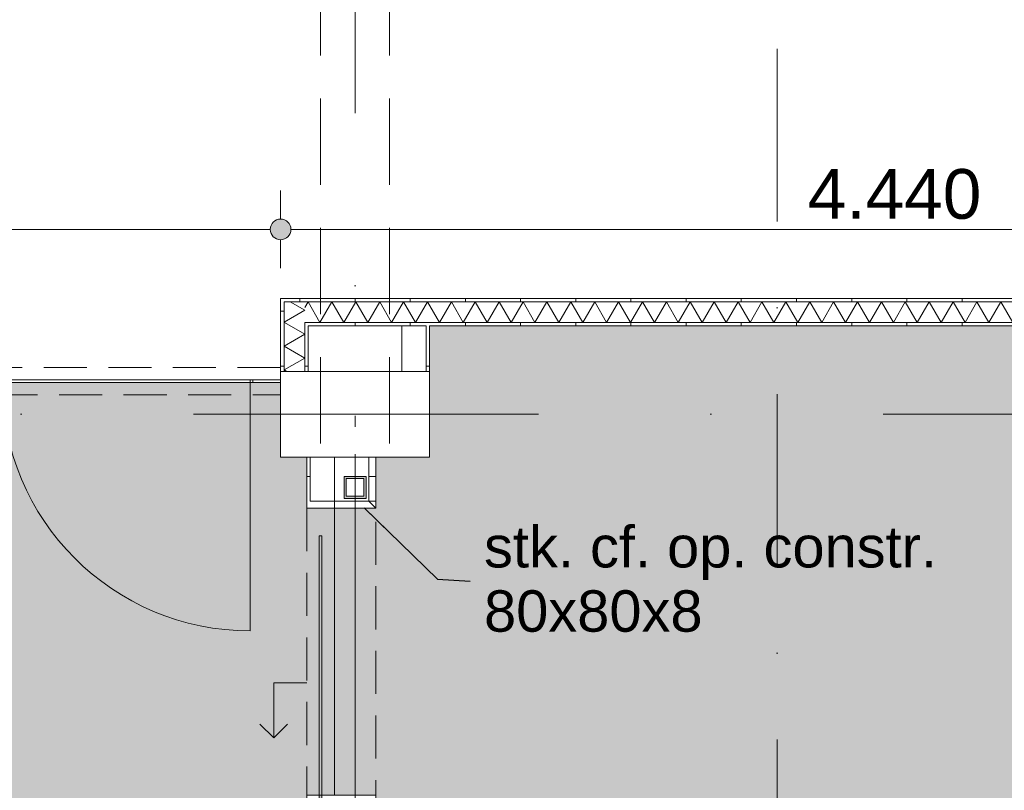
# Model space of a CAD drawing. Header units: millimetres. Extents: x -54205 to 167969, y -3415 to 61516.
# Tile 206 of 239: x 49184 to 52753, y 16663 to 19456. Entities that reach past the tile are written whole.
import ezdxf
from ezdxf.enums import TextEntityAlignment as Align

# ---------------------------------------------------------------- set-up
doc = ezdxf.new("R2010")
doc.units = ezdxf.units.MM
doc.header["$MEASUREMENT"] = 0
for name, pattern in [('B0701', [234.119993, 155.999994, -78.119999]), ('streep-punt', [2500, 1250, -625, 0, -625]), ('streep-punt fijn', [1251.000023, 626.000023, -312.5, 0, -312.5]), ('streep-streepje', [1300, 1000, -100, 100, -100]), ('streeplijn', [468.700004, 312.5, -156.200004]), ('streeplijn fijn', [234.119993, 155.999994, -78.119999])]:
    doc.linetypes.add(name, pattern=pattern)
for name, color, linetype in [('22 C Binnenwanden', 7, 'Continuous'), ('28 Draagconstructies', 7, 'Continuous'), ('Maatvoering 1_ 100', 7, 'Continuous'), ('Maatvoering 1_ 100 2D arcering', 7, 'Continuous'), ('Markers - doorsneden', 7, 'Continuous'), ('New_22 C Binnenwanden Deuren', 7, 'Continuous'), ('New_22 NC Binnenwanden', 7, 'Continuous'), ('New_22 NC Binnenwanden Deuren', 7, 'Continuous'), ('New_22 NC Binnenwanden Doorsnede-arcering', 7, 'Continuous'), ('New_22 NC Binnenwanden Laagscheidingslijnen', 7, 'Continuous'), ('New_28 Draagconstructies', 7, 'Continuous'), ('New_28 Draagconstructies - kolom', 7, 'Continuous'), ('New_28 Draagconstructies - kolom Doorsnede-arcering', 7, 'Continuous'), ('New_Maatvoering 1_ 100', 7, 'Continuous'), ('New_Maatvoering 1_ 100 2D arcering', 7, 'Continuous'), ('New_Ruimtefuncties', 7, 'Continuous'), ('New_Ruimtefuncties Zone achtergrond', 7, 'Continuous'), ('New_Ruimtefuncties Zone omranding', 7, 'Continuous'), ('New_Ruimtefuncties Zone tekst', 7, 'Continuous'), ('Stramien', 7, 'Continuous')]:
    doc.layers.add(name, color=color, linetype=linetype)
doc.styles.add('GENERATED_STYLE_1', font='arial.ttf')
doc.styles.add('GENERATED_STYLE_2', font='arial.ttf')
doc.dimstyles.new('GENERATED_STYLE__10', dxfattribs={"dimtxt": 179.999995, "dimasz": 142.5, "dimexe": 0.18, "dimexo": 0.0625, "dimgap": 0, "dimtad": 1, "dimtih": 1, "dimtoh": 1, "dimdec": 0, "dimzin": 0, "dimdsep": 46, "dimtxsty": 'GENERATED_STYLE_1', "dimblk": 'ARROWHEAD_11', "dimblk1": 'ARROWHEAD_11', "dimblk2": 'ARROWHEAD_11', "dimcen": 0.09, "dimse1": 1, "dimse2": 1, "dimclrd": 1, "dimclre": 1, "dimclrt": 2, "dimadec": 1, "dimazin": 0, "dimtfac": 1, "dimtdec": 4, "dimtmove": 2, "dimatfit": 3, "dimfxl": 1, "dimtolj": 1, "dimtzin": 0, "dimarcsym": 0})
doc.dimstyles.new('GENERATED_STYLE__12', dxfattribs={"dimtxt": 0.18, "dimasz": 136.8, "dimexe": 0.18, "dimexo": 0.0625, "dimgap": 0, "dimtad": 0, "dimtih": 1, "dimtoh": 1, "dimdec": 4, "dimzin": 0, "dimdsep": 46, "dimcen": 0.09, "dimadec": 0, "dimazin": 0, "dimtfac": 1, "dimtdec": 4, "dimtmove": 0, "dimatfit": 3, "dimldrblk": 'ARROWHEAD_5', "dimfxl": 1, "dimtolj": 1, "dimtzin": 0, "dimarcsym": 0})
doc.dimstyles.new('GENERATED_STYLE__3', dxfattribs={"dimtxt": 179.999995, "dimasz": 142.5, "dimexe": 0.18, "dimexo": 0.0625, "dimgap": 0, "dimtad": 1, "dimtih": 1, "dimtoh": 1, "dimdec": 0, "dimzin": 0, "dimdsep": 46, "dimtxsty": 'GENERATED_STYLE_1', "dimblk": 'ARROWHEAD_11', "dimblk1": 'ARROWHEAD_11', "dimblk2": 'ARROWHEAD_11', "dimcen": 0.09, "dimse1": 1, "dimse2": 1, "dimclrd": 1, "dimclre": 1, "dimclrt": 2, "dimadec": 1, "dimazin": 0, "dimtfac": 1, "dimtdec": 4, "dimtmove": 0, "dimatfit": 3, "dimfxl": 1, "dimtolj": 1, "dimtzin": 0, "dimarcsym": 0})
doc.dimstyles.new('GENERATED_STYLE__4', dxfattribs={"dimtxt": 250, "dimasz": 142.5, "dimexe": 0.18, "dimexo": 0.0625, "dimgap": 0, "dimtad": 1, "dimdec": 0, "dimzin": 0, "dimdsep": 46, "dimtxsty": 'GENERATED_STYLE_2', "dimblk": 'ARROWHEAD_11', "dimblk1": 'ARROWHEAD_11', "dimblk2": 'ARROWHEAD_11', "dimcen": 0.09, "dimse1": 1, "dimse2": 1, "dimclrd": 1, "dimclre": 1, "dimclrt": 2, "dimadec": 1, "dimazin": 0, "dimtfac": 1, "dimtdec": 4, "dimtmove": 0, "dimatfit": 3, "dimfxl": 1, "dimtolj": 1, "dimtzin": 0, "dimarcsym": 0})
pattern_1 = [(1e-14, (0, 0), (0, 200), [])]
pattern_2 = [(270, (0, 0), (200, 0), [])]
pattern_3 = [(180, (0, 0), (0, 200), [])]
pattern_4 = [(90, (0, 0), (-200, 0), [])]

# ---------------------------------------------------------------- blocks, each defined once
blk = doc.blocks.new('leerplein 4.2_1.29_15_1', base_point=(54000, 14380.9))
at = {"layer": 'New_Ruimtefuncties Zone achtergrond', "linetype": 'Continuous', "lineweight": 0, "true_color": 0xffffff}
blk.add_hatch(color=7, dxfattribs=at).paths.add_polyline_path([(50475, 11930.9), (50405, 11930.9), (50405, 11200.9), (50475, 11200.9), (50475, 10990.9), (53925, 10990.9), (53925, 11200.9), (54075, 11200.9), (54075, 10990.9), (57600, 10990.9), (57600, 17915.9), (54570, 17915.9), (54570, 17870.9), (54470, 17870.9), (54470, 18345.9), (53730, 18345.9), (50670, 18345.9), (50670, 17870.9), (50475, 17870.9), (50475, 17685.9), (50325, 17685.9), (50325, 16645.9), (50475, 16645.9)])
at = {"layer": 'New_Ruimtefuncties Zone tekst', "color": 2, "lineweight": 0}
for tag, height, style, p in [('DUMMY_941', 180, 'GENERATED_STYLE_2', (54988, 14669.7)), ('perimeterCode', 150, 'GENERATED_STYLE_1', (53310.1, 14293.6)), ('ROOM_AREA', 150, 'GENERATED_STYLE_1', (53870.4, 14293.6)), ('DUMMY_942', 150, 'GENERATED_STYLE_1', (54385.1, 14293.6)), ('DUMMY_943', 100, 'GENERATED_STYLE_1', (54613.7, 14305))]:
    blk.add_attdef(tag, text='', height=height, dxfattribs=dict(at, style=style)).set_placement(p, align=Align.TOP_LEFT)
at = {"layer": 'New_Ruimtefuncties Zone tekst', "color": 2, "lineweight": 0, "style": 'GENERATED_STYLE_2'}
blk.add_attdef('ROOM_NUMBER', text='', height=180, dxfattribs=at).set_placement((54000, 14628.5), align=Align.TOP_CENTER)
blk = doc.blocks.new('leerplein 4.2_1.28_21_1', base_point=(46800, 14105.5))
at = {"layer": 'New_Ruimtefuncties Zone achtergrond', "linetype": 'Continuous', "lineweight": 0, "true_color": 0xffffff}
blk.add_hatch(color=7, dxfattribs=at).paths.add_polyline_path([(43205, 11930.9), (43205, 11200.9), (43275, 11200.9), (43275, 10990.9), (46725, 10990.9), (46725, 11200.9), (46875, 11200.9), (46875, 10990.9), (50325, 10990.9), (50325, 11200.9), (50395, 11200.9), (50395, 11930.9), (50225, 11930.9), (50225, 16645.9), (50325, 16645.9), (50325, 17685.9), (50225, 17685.9), (50225, 17870.9), (50130, 17870.9), (50130, 18140.9), (47220, 18140.9), (47220, 17870.9), (47120, 17870.9), (47120, 18345.9), (46530, 18345.9), (43470, 18345.9), (43470, 17870.9), (43275, 17870.9), (43275, 17685.9), (43125, 17685.9), (43125, 16645.9), (43275, 16645.9), (43275, 11930.9)])
at = {"layer": 'New_Ruimtefuncties Zone tekst', "color": 2, "lineweight": 0}
for tag, height, style, p in [('DUMMY_941', 180, 'GENERATED_STYLE_2', (47788, 14394.2)), ('perimeterCode', 150, 'GENERATED_STYLE_1', (46110.1, 14018.2)), ('DUMMY_943', 100, 'GENERATED_STYLE_1', (47413.7, 14029.6)), ('ROOM_AREA', 150, 'GENERATED_STYLE_1', (46670.4, 14018.2)), ('DUMMY_942', 150, 'GENERATED_STYLE_1', (47185.1, 14018.2))]:
    blk.add_attdef(tag, text='', height=height, dxfattribs=dict(at, style=style)).set_placement(p, align=Align.TOP_LEFT)
at = {"layer": 'New_Ruimtefuncties Zone tekst', "color": 2, "lineweight": 0, "style": 'GENERATED_STYLE_2'}
blk.add_attdef('ROOM_NUMBER', text='', height=180, dxfattribs=at).set_placement((46800, 14353.1), align=Align.TOP_CENTER)
blk = doc.blocks.new('*X409')
at = {"layer": 'New_22 NC Binnenwanden Doorsnede-arcering', "color": 7, "linetype": 'Continuous', "lineweight": 0}
for p in [(50164.9, 18433.4), (50189.2, 18386.7)]:
    blk.add_line(p, (50217.5, 18403), dxfattribs=at)
blk = doc.blocks.new('*X410')
at = {"layer": 'New_22 NC Binnenwanden Doorsnede-arcering', "color": 7, "linetype": 'Continuous', "lineweight": 0}
for q in [(50189.2, 18386.7), (50144.8, 18358.4)]:
    blk.add_line((50142.5, 18359.7), q, dxfattribs=at)
blk = doc.blocks.new('*X411')
at = {"layer": 'New_22 NC Binnenwanden Doorsnede-arcering', "color": 7, "linetype": 'Continuous', "lineweight": 0}
for p, q in [((50144.8, 18358.4), (50217.5, 18316.4)), ((50142.5, 18273.1), (50217.5, 18316.4)), ((50142.5, 18273.1), (50217.5, 18229.8)), ((50142.5, 18186.5), (50217.5, 18229.8)), ((50142.5, 18186.5), (50152.2, 18180.9))]:
    blk.add_line(p, q, dxfattribs=at)
blk = doc.blocks.new('Wall_125_1', base_point=(50230, 18180.9))
at = {"layer": 'New_22 NC Binnenwanden Doorsnede-arcering', "linetype": 'Continuous', "lineweight": 0, "true_color": 0x000000}
h = blk.add_hatch(dxfattribs=at)
h.set_pattern_fill('930_Lijnen_vert_200_0001', color=18, style=0, pattern_type=2)
h.set_pattern_definition(pattern_1)
h.paths.add_polyline_path([(50142.5, 18445.9), (50130, 18445.9), (50142.5, 18433.4)])
h = blk.add_hatch(dxfattribs=at)
h.set_pattern_fill('930_Lijnen_vert_200_0001', color=18, style=0, pattern_type=2)
h.set_pattern_definition(pattern_1)
h.paths.add_polyline_path([(50130, 18433.4), (50142.5, 18433.4), (50130, 18445.9)])
h = blk.add_hatch(dxfattribs=at)
h.set_pattern_fill('930_Lijnen_vert_200_0001', color=18, style=0, pattern_type=2)
h.set_pattern_definition(pattern_1)
h.paths.add_polyline_path([(50130, 18180.9), (50142.5, 18180.9), (50142.5, 18433.4), (50130, 18433.4)])
h = blk.add_hatch(dxfattribs=at)
h.set_pattern_fill('930_Lijnen_vert_200_0001', color=18, style=0, pattern_type=2)
h.set_pattern_definition(pattern_1)
h.paths.add_polyline_path([(50230, 18358.4), (50217.5, 18358.4), (50230, 18345.9)])
h = blk.add_hatch(dxfattribs=at)
h.set_pattern_fill('930_Lijnen_vert_200_0001', color=18, style=0, pattern_type=2)
h.set_pattern_definition(pattern_1)
h.paths.add_polyline_path([(50230, 18345.9), (50217.5, 18358.4), (50217.5, 18345.9)])
h = blk.add_hatch(dxfattribs=at)
h.set_pattern_fill('930_Lijnen_vert_200_0001', color=18, style=0, pattern_type=2)
h.set_pattern_definition(pattern_1)
h.paths.add_polyline_path([(50217.5, 18345.9), (50217.5, 18180.9), (50230, 18180.9), (50230, 18345.9)])
at = {"layer": 'New_22 NC Binnenwanden', "color": 1, "linetype": 'Continuous', "lineweight": 0, "flags": 128}
for points in [[(50130, 18445.9), (50142.5, 18445.9)], [(50130, 18445.9), (50130, 18180.9)], [(50230, 18180.9), (50230, 18345.9)]]:
    blk.add_lwpolyline(points, dxfattribs=at)
at = {"layer": 'New_22 NC Binnenwanden Laagscheidingslijnen', "color": 1, "linetype": 'Continuous', "lineweight": 0}
for p, q in [((50217.5, 18433.4), (50142.5, 18433.4)), ((50142.5, 18433.4), (50142.5, 18358.4)), ((50142.5, 18358.4), (50142.5, 18180.9)), ((50230, 18358.4), (50217.5, 18358.4)), ((50217.5, 18180.9), (50217.5, 18358.4))]:
    blk.add_line(p, q, dxfattribs=at)
at = {"layer": 'New_22 NC Binnenwanden', "color": 1, "lineweight": 0}
for name in ['*X409', '*X410', '*X411']:
    blk.add_blockref(name, (0, 0), dxfattribs=at)
blk = doc.blocks.new('*X415')
at = {"layer": 'New_22 NC Binnenwanden Doorsnede-arcering', "color": 7, "linetype": 'Continuous', "lineweight": 0}
for p, q in [((50229.5, 18433.4), (50217.5, 18412.7)), ((50229.5, 18433.4), (50272.8, 18358.4)), ((50316.1, 18433.4), (50272.8, 18358.4)), ((50316.1, 18433.4), (50359.4, 18358.4)), ((50402.7, 18433.4), (50359.4, 18358.4)), ((50402.7, 18433.4), (50446, 18358.4)), ((50489.3, 18433.4), (50446, 18358.4)), ((50489.3, 18433.4), (50532.6, 18358.4)), ((50575.9, 18433.4), (50532.6, 18358.4)), ((50575.9, 18433.4), (50619.2, 18358.4)), ((50662.5, 18433.4), (50619.2, 18358.4)), ((50662.5, 18433.4), (50705.8, 18358.4)), ((50749.1, 18433.4), (50705.8, 18358.4)), ((50749.1, 18433.4), (50792.4, 18358.4)), ((50835.7, 18433.4), (50792.4, 18358.4)), ((50835.7, 18433.4), (50879, 18358.4)), ((50922.3, 18433.4), (50879, 18358.4)), ((50922.3, 18433.4), (50965.6, 18358.4)), ((51008.9, 18433.4), (50965.6, 18358.4)), ((51008.9, 18433.4), (51052.2, 18358.4)), ((51095.5, 18433.4), (51052.2, 18358.4)), ((51095.5, 18433.4), (51138.8, 18358.4)), ((51182.1, 18433.4), (51138.8, 18358.4)), ((51182.1, 18433.4), (51225.4, 18358.4)), ((51268.7, 18433.4), (51225.4, 18358.4)), ((51268.7, 18433.4), (51312, 18358.4)), ((51355.3, 18433.4), (51312, 18358.4)), ((51355.3, 18433.4), (51398.6, 18358.4)), ((51441.9, 18433.4), (51398.6, 18358.4)), ((51441.9, 18433.4), (51485.2, 18358.4)), ((51528.5, 18433.4), (51485.2, 18358.4)), ((51528.5, 18433.4), (51571.8, 18358.4)), ((51615.1, 18433.4), (51571.8, 18358.4)), ((51615.1, 18433.4), (51658.4, 18358.4)), ((51701.7, 18433.4), (51658.4, 18358.4)), ((51701.7, 18433.4), (51745, 18358.4)), ((51788.3, 18433.4), (51745, 18358.4)), ((51788.3, 18433.4), (51831.6, 18358.4)), ((51874.9, 18433.4), (51831.6, 18358.4)), ((51874.9, 18433.4), (51918.2, 18358.4)), ((51961.5, 18433.4), (51918.2, 18358.4)), ((51961.5, 18433.4), (52004.8, 18358.4)), ((52048.1, 18433.4), (52004.8, 18358.4)), ((52048.1, 18433.4), (52091.4, 18358.4)), ((52134.7, 18433.4), (52091.4, 18358.4)), ((52134.7, 18433.4), (52178, 18358.4)), ((52221.3, 18433.4), (52178, 18358.4)), ((52221.3, 18433.4), (52264.6, 18358.4)), ((52307.9, 18433.4), (52264.6, 18358.4)), ((52307.9, 18433.4), (52351.2, 18358.4)), ((52394.5, 18433.4), (52351.2, 18358.4)), ((52394.5, 18433.4), (52437.8, 18358.4)), ((52481.1, 18433.4), (52437.8, 18358.4)), ((52481.1, 18433.4), (52524.4, 18358.4)), ((52567.7, 18433.4), (52524.4, 18358.4)), ((52567.7, 18433.4), (52611, 18358.4)), ((52654.3, 18433.4), (52611, 18358.4)), ((52654.3, 18433.4), (52697.6, 18358.4)), ((52740.9, 18433.4), (52697.6, 18358.4)), ((52740.9, 18433.4), (52784.2, 18358.4))]:
    blk.add_line(p, q, dxfattribs=at)
blk = doc.blocks.new('Wall_126_1', base_point=(50230, 18345.9))
at = {"layer": 'New_22 NC Binnenwanden Doorsnede-arcering', "linetype": 'Continuous', "lineweight": 0, "true_color": 0x000000}
h = blk.add_hatch(dxfattribs=at)
h.set_pattern_fill('930_Lijnen_vert_200_0001', color=18, style=0, pattern_type=2)
h.set_pattern_definition(pattern_2)
h.paths.add_polyline_path([(50142.5, 18433.4), (54557.5, 18433.4), (54557.5, 18445.9), (50142.5, 18445.9)])
h = blk.add_hatch(dxfattribs=at)
h.set_pattern_fill('930_Lijnen_vert_200_0001', color=18, style=0, pattern_type=2)
h.set_pattern_definition(pattern_2)
h.paths.add_polyline_path([(50230, 18345.9), (54470, 18345.9), (54470, 18358.4), (50230, 18358.4)])
at = {"layer": 'New_22 NC Binnenwanden', "color": 1, "linetype": 'Continuous', "lineweight": 0, "flags": 128}
for points in [[(54570, 18445.9), (50142.5, 18445.9)], [(50230, 18345.9), (50657.5, 18345.9)], [(50670, 18345.9), (53220, 18345.9)]]:
    blk.add_lwpolyline(points, dxfattribs=at)
at = {"layer": 'New_22 NC Binnenwanden Laagscheidingslijnen', "color": 1, "linetype": 'Continuous', "lineweight": 0}
for p, q in [((50217.5, 18433.4), (50142.5, 18433.4)), ((54482.5, 18433.4), (50217.5, 18433.4)), ((50230, 18358.4), (50217.5, 18358.4)), ((50230, 18358.4), (54482.5, 18358.4))]:
    blk.add_line(p, q, dxfattribs=at)
at = {"layer": 'New_22 NC Binnenwanden', "color": 1, "lineweight": 0}
blk.add_blockref('*X415', (0, 0), dxfattribs=at)
blk = doc.blocks.new('D rechthoekige opening 27_2')
at = {"layer": 'New_22 C Binnenwanden Deuren', "color": 9, "linetype": 'streeplijn fijn', "lineweight": 0}
for p, q in [((-612.5, 150), (612.5, 150)), ((-612.5, 0), (612.5, 0))]:
    blk.add_line(p, q, dxfattribs=at)
at = {"layer": 'New_22 C Binnenwanden Deuren', "color": 1, "linetype": 'Continuous', "lineweight": 0}
for p, q in [((-612.5, 0), (-612.5, 150)), ((612.5, 0), (612.5, 150))]:
    blk.add_line(p, q, dxfattribs=at)
blk = doc.blocks.new('Wall_203_1', base_point=(50400, 10990.9))
at = {"layer": '22 C Binnenwanden', "color": 1, "linetype": 'Continuous', "lineweight": 0}
blk.add_line((50475, 17870.9), (50325, 17870.9), dxfattribs=at)
at = {"layer": 'New_22 C Binnenwanden Deuren', "color": 1, "linetype": 'Continuous', "lineweight": 0, "xscale": -1, "zscale": 1000, "rotation": 90}
blk.add_blockref('D rechthoekige opening 27_2', (50475, 17258.4), dxfattribs=at)
blk = doc.blocks.new('D1 27_6')
at = {"layer": 'New_22 NC Binnenwanden Deuren', "color": 1, "linetype": 'Continuous', "lineweight": 0}
for p, q in [((450, 0), (450, 900)), ((-460, 0), (-460, -10)), ((-450, 0), (450, 0)), ((-450, -10), (-450, 0)), ((450, 0), (450, -10)), ((460, 0), (460, -10)), ((450, -10), (-450, -10))]:
    blk.add_line(p, q, dxfattribs=at)
blk.add_arc((450, 0), 900, 90, 180, dxfattribs=at)
blk = doc.blocks.new('Wall_232_1', base_point=(47220, 18145.9))
at = {"layer": 'New_22 NC Binnenwanden', "color": 1, "linetype": 'Continuous', "lineweight": 0}
for p, q in [((49110, 18140.9), (49110, 18150.9)), ((50030, 18140.9), (50030, 18150.9))]:
    blk.add_line(p, q, dxfattribs=at)
at = {"layer": 'New_22 NC Binnenwanden', "color": 1, "linetype": 'Continuous', "lineweight": 0, "flags": 128}
for points in [[(49110, 18150.9), (47220, 18150.9)], [(47220, 18150.9), (47220, 18140.9)], [(47220, 18140.9), (49110, 18140.9)], [(50130, 18150.9), (50030, 18150.9)], [(50030, 18140.9), (50130, 18140.9)]]:
    blk.add_lwpolyline(points, dxfattribs=at)
at = {"layer": 'New_22 NC Binnenwanden Deuren', "color": 1, "linetype": 'Continuous', "lineweight": 0, "xscale": -1, "zscale": 1000, "rotation": 180}
blk.add_blockref('D1 27_6', (49570, 18140.9), dxfattribs=at)
blk = doc.blocks.new('Wall_258_1', base_point=(47220, 18145.9))
at = {"layer": 'New_22 NC Binnenwanden', "color": 9, "linetype": 'streeplijn fijn', "lineweight": 0, "flags": 128}
for points in [[(50130, 18195.9), (47220, 18195.9)], [(47220, 18195.9), (47220, 18183.4)], [(47220, 18183.4), (47220, 18108.4)], [(50130, 18195.9), (50130, 18183.4)], [(50130, 18183.4), (50130, 18108.4)], [(47220, 18108.4), (47220, 18095.9)], [(47220, 18095.9), (50130, 18095.9)], [(50130, 18108.4), (50130, 18095.9)]]:
    blk.add_lwpolyline(points, dxfattribs=at)
blk = doc.blocks.new('Wall_275_1', base_point=(50670, 18180.9))
at = {"layer": 'New_22 NC Binnenwanden Doorsnede-arcering', "linetype": 'Continuous', "lineweight": 0, "true_color": 0x000000}
h = blk.add_hatch(dxfattribs=at)
h.set_pattern_fill('930_Lijnen_vert_200_0001', color=18, style=0, pattern_type=2)
h.set_pattern_definition(pattern_3)
h.paths.add_polyline_path([(50670, 18180.9), (50670, 18345.9), (50657.5, 18345.9), (50657.5, 18180.9)])
at = {"layer": 'New_22 NC Binnenwanden', "color": 1, "linetype": 'Continuous', "lineweight": 0, "flags": 128}
for points in [[(50570, 18345.9), (50570, 18180.9)], [(50670, 18180.9), (50670, 18345.9)]]:
    blk.add_lwpolyline(points, dxfattribs=at)
at = {"layer": 'New_22 NC Binnenwanden Laagscheidingslijnen', "color": 1, "linetype": 'Continuous', "lineweight": 0}
blk.add_line((50657.5, 18180.9), (50657.5, 18345.9), dxfattribs=at)
blk = doc.blocks.new('DS1 in wand 26_2')
at = {"layer": 'New_22 NC Binnenwanden Doorsnede-arcering', "linetype": 'Continuous', "lineweight": 0, "true_color": 0xffffff}
blk.add_hatch(color=7, dxfattribs=at).paths.add_polyline_path([(-420, -5), (-420, -15), (645, -15), (645, -5)])
at = {"layer": 'New_22 NC Binnenwanden Deuren', "color": 1, "linetype": 'Continuous', "lineweight": 0}
for p, q in [((312.5, 160), (262.5, 210)), ((112.5, 40), (112.5, 160)), ((112.5, 160), (312.5, 160)), ((312.5, 160), (262.5, 110)), ((-520, 40), (-520, 27.5)), ((520, 40), (520, 27.5)), ((-420, -5), (645, -5)), ((-420, -15), (-420, -5)), ((645, -15), (-420, -15)), ((645, -5), (645, -15))]:
    blk.add_line(p, q, dxfattribs=at)
at = {"layer": 'New_22 NC Binnenwanden Deuren', "color": 9, "linetype": 'B0701', "lineweight": 0}
for p, q in [((-520, 40), (520, 40)), ((-520, -60), (520, -60))]:
    blk.add_line(p, q, dxfattribs=at)
blk = doc.blocks.new('Wall_363_1', base_point=(50225, 11930.9))
at = {"layer": 'New_22 NC Binnenwanden Doorsnede-arcering', "linetype": 'Continuous', "lineweight": 0, "true_color": 0x000000}
h = blk.add_hatch(dxfattribs=at)
h.set_pattern_fill('930_Lijnen_vert_200_0001', color=18, style=0, pattern_type=2)
h.set_pattern_definition(pattern_1)
h.paths.add_polyline_path([(50237.5, 17710.9), (50237.5, 17870.9), (50225, 17870.9), (50225, 17710.9)])
h = blk.add_hatch(dxfattribs=at)
h.set_pattern_fill('930_Lijnen_vert_200_0001', color=18, style=0, pattern_type=2)
h.set_pattern_definition(pattern_1)
h.paths.add_polyline_path([(50237.5, 17685.9), (50237.5, 17710.9), (50225, 17710.9), (50225, 17685.9)])
at = {"layer": 'New_22 NC Binnenwanden', "color": 1, "linetype": 'Continuous', "lineweight": 0}
blk.add_line((50225, 17685.9), (50237.5, 17685.9), dxfattribs=at)
at = {"layer": 'New_22 NC Binnenwanden', "color": 1, "linetype": 'Continuous', "lineweight": 0, "flags": 128}
for points in [[(50225, 17870.9), (50225, 17685.9)], [(50325, 17710.9), (50325, 17870.9)]]:
    blk.add_lwpolyline(points, dxfattribs=at)
at = {"layer": 'New_22 NC Binnenwanden Laagscheidingslijnen', "color": 1, "linetype": 'Continuous', "lineweight": 0}
for p in [(50237.5, 17870.9), (50325, 17710.9)]:
    blk.add_line(p, (50237.5, 17710.9), dxfattribs=at)
at = {"layer": 'New_22 NC Binnenwanden Deuren', "color": 1, "linetype": 'Continuous', "lineweight": 0, "xscale": -1, "zscale": 1000, "rotation": 90}
blk.add_blockref('DS1 in wand 26_2', (50265, 17165.9), dxfattribs=at)
blk = doc.blocks.new('Wall_365_1', base_point=(50475, 17685.9))
at = {"layer": 'New_22 NC Binnenwanden Doorsnede-arcering', "linetype": 'Continuous', "lineweight": 0, "true_color": 0x000000}
h = blk.add_hatch(dxfattribs=at)
h.set_pattern_fill('930_Lijnen_vert_200_0001', color=18, style=0, pattern_type=2)
h.set_pattern_definition(pattern_3)
h.paths.add_polyline_path([(50475, 17710.9), (50475, 17870.9), (50450, 17870.9), (50450, 17710.9)])
at = {"layer": 'New_22 NC Binnenwanden', "color": 1, "linetype": 'Continuous', "lineweight": 0, "flags": 128}
for points in [[(50450, 17870.9), (50450, 17710.9)], [(50475, 17710.9), (50475, 17870.9)]]:
    blk.add_lwpolyline(points, dxfattribs=at)
blk = doc.blocks.new('Column_16_1', base_point=(50400, 18025.9))
at = {"layer": '28 Draagconstructies', "color": 3, "linetype": 'Continuous', "lineweight": 0, "flags": 128}
blk.add_lwpolyline([(50475, 17870.9), (50670, 17870.9), (50670, 18180.9), (50130, 18180.9), (50130, 17870.9), (50325, 17870.9)], dxfattribs=at)
blk = doc.blocks.new('Standard grid marker')
at = {"layer": 'Stramien', "color": 1, "linetype": 'streep-punt', "lineweight": 0}
blk.add_line((1000, 0), (61400.2, 0), dxfattribs=at)
at = {"layer": 'Stramien', "color": 2, "lineweight": 0, "style": 'GENERATED_STYLE_1'}
for tag, p in [('AC_MarkerText_1_0', (-245, -80)), ('AC_MarkerText_1_1', (63155.2, -80))]:
    blk.add_attdef(tag, text='', height=350, rotation=270, dxfattribs=at).set_placement(p, align=Align.TOP_CENTER)
blk = doc.blocks.new('Standard grid marker_3')
at = {"layer": 'Stramien', "color": 1, "linetype": 'streep-punt', "lineweight": 0}
blk.add_line((1000, 0), (33165, 0), dxfattribs=at)
at = {"layer": 'Stramien', "color": 2, "lineweight": 0, "style": 'GENERATED_STYLE_1'}
blk.add_attdef('AC_MarkerText_1', text='', height=350, dxfattribs=at).set_placement((-500, 175), align=Align.TOP_CENTER)
blk = doc.blocks.new('HEA balk 27')
at = {"layer": 'New_28 Draagconstructies', "color": 9, "linetype": 'streep-streepje', "lineweight": 0}
blk.add_line((0, 0), (1340, 0), dxfattribs=at)
blk = doc.blocks.new('Beam_3_1', base_point=(50400, 20575.9))
at = {"layer": '28 Draagconstructies', "color": 9, "linetype": 'streeplijn', "lineweight": 0}
for p, q in [((50275, 20575.9), (50275, 17870.9)), ((50275, 20575.9), (50525, 20575.9)), ((50525, 20575.9), (50525, 17870.9)), ((50275, 17870.9), (50525, 17870.9))]:
    blk.add_line(p, q, dxfattribs=at)
blk = doc.blocks.new('*D1253')
at = {"layer": 'Maatvoering 1_ 100 2D arcering', "linetype": 'Continuous', "lineweight": 0}
for points in [[(64027.5, 56215.9), (64030.4, 56201.6), (64038.5, 56189.4), (64050.6, 56181.3), (64065, 56178.4), (64079.4, 56181.3), (64091.5, 56189.4), (64099.6, 56201.6), (64102.5, 56215.9), (64099.6, 56230.3), (64091.5, 56242.4), (64079.4, 56250.6), (64065, 56253.4), (64050.6, 56250.6), (64038.5, 56242.4), (64030.4, 56230.3)], [(64027.5, 3115.7), (64030.4, 3101.3), (64038.5, 3089.2), (64050.6, 3081), (64065, 3078.2), (64079.4, 3081), (64091.5, 3089.2), (64099.6, 3101.3), (64102.5, 3115.7), (64099.6, 3130), (64091.5, 3142.2), (64079.4, 3150.3), (64065, 3153.2), (64050.6, 3150.3), (64038.5, 3142.2), (64030.4, 3130)]]:
    blk.add_hatch(color=1, dxfattribs=at).paths.add_polyline_path(points)
at = {"layer": 'Maatvoering 1_ 100', "color": 1, "linetype": 'Continuous', "lineweight": 0}
for p, q in [((64065, 56253.4), (64065, 56290.9)), ((64027.5, 56215.9), (63924.4, 56215.9)), ((64205.6, 56215.9), (64102.5, 56215.9)), ((64065, 3153.2), (64065, 56178.4)), ((64027.5, 3115.7), (63924.4, 3115.7)), ((64205.6, 3115.7), (64102.5, 3115.7)), ((64065, 3040.7), (64065, 3078.2))]:
    blk.add_line(p, q, dxfattribs=at)
for centre in [(64065, 56215.9), (64065, 3115.7)]:
    blk.add_circle(centre, 37.5, dxfattribs=at)
at = {"layer": 'Maatvoering 1_ 100', "color": 2, "lineweight": 0, "insert": (64015, 29141.5), "char_height": 250, "attachment_point": 7, "rotation": 90, "style": 'GENERATED_STYLE_2'}
blk.add_mtext('\\A1;{\\pql;\\fArial|b1|i0|c0|p0;\\W1.000000;53.100}', dxfattribs=at)
blk = doc.blocks.new('ARROWHEAD_11')
at = {"color": 0, "linetype": 'Continuous', "lineweight": 0}
blk.add_line((0, 0), (-1, 0), dxfattribs=at)
at = {"color": 0, "linetype": 'Continuous', "lineweight": 0, "const_width": 0.25, "flags": 128}
blk.add_lwpolyline([(-0.125, 0, 1), (0.125, 0, 1)], format="xyb", close=True, dxfattribs=at)
blk = doc.blocks.new('*D1438')
at = {"layer": 'New_Maatvoering 1_ 100 2D arcering', "linetype": 'Continuous', "lineweight": 0}
for points in [[(47182.5, 15970.9), (47185.4, 15956.6), (47193.5, 15944.4), (47205.6, 15936.3), (47220, 15933.4), (47234.4, 15936.3), (47246.5, 15944.4), (47254.6, 15956.6), (47257.5, 15970.9), (47254.6, 15985.3), (47246.5, 15997.4), (47234.4, 16005.6), (47220, 16008.4), (47205.6, 16005.6), (47193.5, 15997.4), (47185.4, 15985.3)], [(50092.5, 15970.9), (50095.4, 15956.6), (50103.5, 15944.4), (50115.6, 15936.3), (50130, 15933.4), (50144.4, 15936.3), (50156.5, 15944.4), (50164.6, 15956.6), (50167.5, 15970.9), (50164.6, 15985.3), (50156.5, 15997.4), (50144.4, 16005.6), (50130, 16008.4), (50115.6, 16005.6), (50103.5, 15997.4), (50095.4, 15985.3)]]:
    blk.add_hatch(color=1, dxfattribs=at).paths.add_polyline_path(points)
at = {"layer": 'New_Maatvoering 1_ 100', "color": 1, "linetype": 'Continuous', "lineweight": 0}
for p, q in [((47220, 16008.4), (47220, 16111.5)), ((50130, 16008.4), (50130, 16111.5)), ((47257.5, 15970.9), (50092.5, 15970.9)), ((47220, 15830.3), (47220, 15933.4)), ((50130, 15830.3), (50130, 15933.4))]:
    blk.add_line(p, q, dxfattribs=at)
for centre in [(47220, 15970.9), (50130, 15970.9)]:
    blk.add_circle(centre, 37.5, dxfattribs=at)
at = {"layer": 'New_Maatvoering 1_ 100', "color": 2, "lineweight": 0, "char_height": 180, "attachment_point": 7, "style": 'GENERATED_STYLE_1'}
for s, insert in [('\\A1;{\\pql;\\fArial|b0|i0|c0|p0;\\W1.000000;100}', (47257.5, 16006.9)), ('\\A1;{\\pql;\\fArial|b0|i0|c0|p0;\\W1.000000;2.910}', (48366.1, 16006.9))]:
    blk.add_mtext(s, dxfattribs=dict(at, insert=insert))
blk = doc.blocks.new('*D1439')
at = {"layer": 'New_Maatvoering 1_ 100 2D arcering', "linetype": 'Continuous', "lineweight": 0}
for points in [[(50092.5, 15970.9), (50095.4, 15956.6), (50103.5, 15944.4), (50115.6, 15936.3), (50130, 15933.4), (50144.4, 15936.3), (50156.5, 15944.4), (50164.6, 15956.6), (50167.5, 15970.9), (50164.6, 15985.3), (50156.5, 15997.4), (50144.4, 16005.6), (50130, 16008.4), (50115.6, 16005.6), (50103.5, 15997.4), (50095.4, 15985.3)], [(50632.5, 15970.9), (50635.4, 15956.6), (50643.5, 15944.4), (50655.6, 15936.3), (50670, 15933.4), (50684.4, 15936.3), (50696.5, 15944.4), (50704.6, 15956.6), (50707.5, 15970.9), (50704.6, 15985.3), (50696.5, 15997.4), (50684.4, 16005.6), (50670, 16008.4), (50655.6, 16005.6), (50643.5, 15997.4), (50635.4, 15985.3)]]:
    blk.add_hatch(color=1, dxfattribs=at).paths.add_polyline_path(points)
at = {"layer": 'New_Maatvoering 1_ 100', "color": 1, "linetype": 'Continuous', "lineweight": 0}
for p, q in [((50130, 16008.4), (50130, 16111.5)), ((50670, 16008.4), (50670, 16111.5)), ((50167.5, 15970.9), (50632.5, 15970.9)), ((50130, 15830.3), (50130, 15933.4)), ((50670, 15830.3), (50670, 15933.4))]:
    blk.add_line(p, q, dxfattribs=at)
for centre in [(50130, 15970.9), (50670, 15970.9)]:
    blk.add_circle(centre, 37.5, dxfattribs=at)
at = {"layer": 'New_Maatvoering 1_ 100', "color": 2, "lineweight": 0, "insert": (50547.6, 16006.9), "char_height": 180, "attachment_point": 7, "style": 'GENERATED_STYLE_1'}
blk.add_mtext('\\A1;{\\pql;\\fArial|b0|i0|c0|p0;\\W1.000000;540}', dxfattribs=at)
blk = doc.blocks.new('*D1440')
at = {"layer": 'New_Maatvoering 1_ 100 2D arcering', "linetype": 'Continuous', "lineweight": 0}
for points in [[(50632.5, 15970.9), (50635.4, 15956.6), (50643.5, 15944.4), (50655.6, 15936.3), (50670, 15933.4), (50684.4, 15936.3), (50696.5, 15944.4), (50704.6, 15956.6), (50707.5, 15970.9), (50704.6, 15985.3), (50696.5, 15997.4), (50684.4, 16005.6), (50670, 16008.4), (50655.6, 16005.6), (50643.5, 15997.4), (50635.4, 15985.3)], [(53182.5, 15970.9), (53185.4, 15956.6), (53193.5, 15944.4), (53205.6, 15936.3), (53220, 15933.4), (53234.4, 15936.3), (53246.5, 15944.4), (53254.6, 15956.6), (53257.5, 15970.9), (53254.6, 15985.3), (53246.5, 15997.4), (53234.4, 16005.6), (53220, 16008.4), (53205.6, 16005.6), (53193.5, 15997.4), (53185.4, 15985.3)]]:
    blk.add_hatch(color=1, dxfattribs=at).paths.add_polyline_path(points)
at = {"layer": 'New_Maatvoering 1_ 100', "color": 1, "linetype": 'Continuous', "lineweight": 0}
for p, q in [((50670, 16008.4), (50670, 16111.5)), ((53220, 16008.4), (53220, 16111.5)), ((50707.5, 15970.9), (53182.5, 15970.9)), ((50670, 15830.3), (50670, 15933.4)), ((53220, 15830.3), (53220, 15933.4))]:
    blk.add_line(p, q, dxfattribs=at)
for centre in [(50670, 15970.9), (53220, 15970.9)]:
    blk.add_circle(centre, 37.5, dxfattribs=at)
at = {"layer": 'New_Maatvoering 1_ 100', "color": 2, "lineweight": 0, "char_height": 180, "attachment_point": 7, "style": 'GENERATED_STYLE_1'}
for s, insert in [('\\A1;{\\pql;\\fArial|b0|i0|c0|p0;\\W1.000000;2.550}', (51636.1, 16006.9)), ('\\A1;{\\pql;\\fArial|b0|i0|c0|p0;\\W1.000000;100}', (52770.6, 16006.9))]:
    blk.add_mtext(s, dxfattribs=dict(at, insert=insert))
blk = doc.blocks.new('*D1476')
at = {"layer": 'New_Maatvoering 1_ 100 2D arcering', "linetype": 'Continuous', "lineweight": 0}
for points in [[(47182.5, 18695.9), (47185.4, 18681.6), (47193.5, 18669.4), (47205.6, 18661.3), (47220, 18658.4), (47234.4, 18661.3), (47246.5, 18669.4), (47254.6, 18681.6), (47257.5, 18695.9), (47254.6, 18710.3), (47246.5, 18722.4), (47234.4, 18730.6), (47220, 18733.4), (47205.6, 18730.6), (47193.5, 18722.4), (47185.4, 18710.3)], [(50092.5, 18695.9), (50095.4, 18681.6), (50103.5, 18669.4), (50115.6, 18661.3), (50130, 18658.4), (50144.4, 18661.3), (50156.5, 18669.4), (50164.6, 18681.6), (50167.5, 18695.9), (50164.6, 18710.3), (50156.5, 18722.4), (50144.4, 18730.6), (50130, 18733.4), (50115.6, 18730.6), (50103.5, 18722.4), (50095.4, 18710.3)]]:
    blk.add_hatch(color=1, dxfattribs=at).paths.add_polyline_path(points)
at = {"layer": 'New_Maatvoering 1_ 100', "color": 1, "linetype": 'Continuous', "lineweight": 0}
for p, q in [((47220, 18733.4), (47220, 18836.5)), ((50130, 18733.4), (50130, 18836.5)), ((47257.5, 18695.9), (50092.5, 18695.9)), ((47220, 18555.3), (47220, 18658.4)), ((50130, 18555.3), (50130, 18658.4))]:
    blk.add_line(p, q, dxfattribs=at)
for centre in [(47220, 18695.9), (50130, 18695.9)]:
    blk.add_circle(centre, 37.5, dxfattribs=at)
at = {"layer": 'New_Maatvoering 1_ 100', "color": 2, "lineweight": 0, "insert": (48366.1, 18731.9), "char_height": 180, "attachment_point": 7, "style": 'GENERATED_STYLE_1'}
blk.add_mtext('\\A1;{\\pql;\\fArial|b0|i0|c0|p0;\\W1.000000;2.910}', dxfattribs=at)
blk = doc.blocks.new('*D1477')
at = {"layer": 'New_Maatvoering 1_ 100 2D arcering', "linetype": 'Continuous', "lineweight": 0}
for points in [[(50092.5, 18695.9), (50095.4, 18681.6), (50103.5, 18669.4), (50115.6, 18661.3), (50130, 18658.4), (50144.4, 18661.3), (50156.5, 18669.4), (50164.6, 18681.6), (50167.5, 18695.9), (50164.6, 18710.3), (50156.5, 18722.4), (50144.4, 18730.6), (50130, 18733.4), (50115.6, 18730.6), (50103.5, 18722.4), (50095.4, 18710.3)], [(54532.5, 18695.9), (54535.4, 18681.6), (54543.5, 18669.4), (54555.6, 18661.3), (54570, 18658.4), (54584.4, 18661.3), (54596.5, 18669.4), (54604.6, 18681.6), (54607.5, 18695.9), (54604.6, 18710.3), (54596.5, 18722.4), (54584.4, 18730.6), (54570, 18733.4), (54555.6, 18730.6), (54543.5, 18722.4), (54535.4, 18710.3)]]:
    blk.add_hatch(color=1, dxfattribs=at).paths.add_polyline_path(points)
at = {"layer": 'New_Maatvoering 1_ 100', "color": 1, "linetype": 'Continuous', "lineweight": 0}
for p, q in [((50130, 18733.4), (50130, 18836.5)), ((54570, 18733.4), (54570, 18836.5)), ((50167.5, 18695.9), (54532.5, 18695.9)), ((50130, 18555.3), (50130, 18658.4)), ((54570, 18555.3), (54570, 18658.4))]:
    blk.add_line(p, q, dxfattribs=at)
for centre in [(50130, 18695.9), (54570, 18695.9)]:
    blk.add_circle(centre, 37.5, dxfattribs=at)
at = {"layer": 'New_Maatvoering 1_ 100', "color": 2, "lineweight": 0, "insert": (52041.1, 18731.9), "char_height": 180, "attachment_point": 7, "style": 'GENERATED_STYLE_1'}
blk.add_mtext('\\A1;{\\pql;\\fArial|b0|i0|c0|p0;\\W1.000000;4.440}', dxfattribs=at)
blk = doc.blocks.new('Cutting Plane_4_1', base_point=(51930.1, 7314.1))
at = {"layer": 'Markers - doorsneden', "color": 9, "linetype": 'streep-punt fijn', "lineweight": 0}
blk.add_line((51930.1, 7464.1), (51930.1, 28935.9), dxfattribs=at)
blk = doc.blocks.new('ARROWHEAD_5')
at = {"linetype": 'Continuous', "lineweight": 0}
blk.add_hatch(color=0, dxfattribs=at).paths.add_polyline_path([(-1, 0.2679), (0, 0), (-1, -0.2679)])
at = {"color": 0, "linetype": 'Continuous', "lineweight": 0}
blk.add_line((0, 0), (-1, 0), dxfattribs=at)
blk = doc.blocks.new('Wall_419_1', base_point=(50475, 17685.9))
at = {"layer": 'New_22 NC Binnenwanden Doorsnede-arcering', "linetype": 'Continuous', "lineweight": 0, "true_color": 0x000000}
h = blk.add_hatch(dxfattribs=at)
h.set_pattern_fill('930_Lijnen_vert_200_0001', color=18, style=0, pattern_type=2)
h.set_pattern_definition(pattern_4)
h.paths.add_polyline_path([(50325, 17685.9), (50325, 17710.9), (50237.5, 17710.9), (50237.5, 17685.9)])
h = blk.add_hatch(dxfattribs=at)
h.set_pattern_fill('930_Lijnen_vert_200_0001', color=18, style=0, pattern_type=2)
h.set_pattern_definition(pattern_4)
h.paths.add_polyline_path([(50450, 17710.9), (50475, 17685.9), (50475, 17710.9)])
at = {"layer": 'New_22 NC Binnenwanden', "color": 1, "linetype": 'Continuous', "lineweight": 0, "flags": 128}
for points in [[(50475, 17685.9), (50450, 17710.9)], [(50475, 17685.9), (50475, 17710.9)]]:
    blk.add_lwpolyline(points, dxfattribs=at)
at = {"layer": 'New_22 NC Binnenwanden Laagscheidingslijnen', "color": 1, "linetype": 'Continuous', "lineweight": 0}
for p, q in [((50325, 17710.9), (50237.5, 17710.9)), ((50325, 17685.9), (50325, 17710.9))]:
    blk.add_line(p, q, dxfattribs=at)
blk = doc.blocks.new('Buis vk warmgew kolom 27_2')
at = {"layer": 'New_28 Draagconstructies - kolom Doorsnede-arcering', "linetype": 'Continuous', "lineweight": 0, "true_color": 0x000000}
h = blk.add_hatch(color=18, dxfattribs=at)
h.paths.add_polyline_path([(-40, -40), (40, -40), (40, 40), (-40, 40)])
h.paths.add_polyline_path([(-32, -32), (-32, 32), (32, 32), (32, -32)], flags=0)
at = {"layer": 'New_28 Draagconstructies - kolom', "color": 1, "linetype": 'Continuous', "lineweight": 0}
for p, q in [((40, 40), (-40, 40)), ((-40, 40), (-40, -40)), ((40, -40), (40, 40)), ((-32, -32), (-32, 32)), ((-32, 32), (32, 32)), ((32, 32), (32, -32)), ((32, -32), (-32, -32)), ((-40, -40), (40, -40))]:
    blk.add_line(p, q, dxfattribs=at)

msp = doc.modelspace()

# ---------------------------------------------------------------- hatches: boundary and pattern name
at = {"layer": 'New_22 NC Binnenwanden Doorsnede-arcering', "linetype": 'Continuous', "lineweight": 0}
h = msp.add_hatch(dxfattribs=at)
h.set_pattern_fill('930_Lijnen_vert_200_0001', style=0, pattern_type=2)
h.set_pattern_definition([(90, (50400, 17698.41), (-200, 0), [])])
h.paths.add_polyline_path([(50325, 17710.9), (50475, 17710.9), (50475, 17685.9), (50325, 17685.9)])

# ---------------------------------------------------------------- linework, layer by layer
at = {"layer": 'New_22 NC Binnenwanden Doorsnede-arcering', "color": 2, "linetype": 'Continuous', "lineweight": 0, "flags": 128}
msp.add_lwpolyline([(50325, 17710.9), (50475, 17710.9), (50475, 17685.9), (50325, 17685.9)], close=True, dxfattribs=at)
at = {"layer": 'New_Ruimtefuncties Zone omranding', "color": 240, "linetype": 'Continuous', "lineweight": 0, "true_color": 0xfd1e4a, "flags": 128}
msp.add_lwpolyline([(36270, 18150.9), (39030, 18150.9), (39030, 18445.9), (41620, 18445.9), (44780, 18445.9), (47220, 18445.9), (47220, 18150.9), (50130, 18150.9), (50130, 18445.9), (54570, 18445.9), (54570, 17925.9), (57600, 17925.9), (57600, 20325.9)], dxfattribs=at)
at = {"layer": 'New_Ruimtefuncties Zone omranding', "color": 41, "linetype": 'Continuous', "lineweight": 0, "true_color": 0xffdd55, "flags": 128}
msp.add_lwpolyline([(43275, 10990.9), (46725, 10990.9), (46725, 11200.9), (46875, 11200.9), (46875, 10990.9), (50325, 10990.9), (50325, 11200.9), (50395, 11200.9), (50395, 11930.9), (50225, 11930.9), (50225, 16645.9), (50325, 16645.9), (50325, 17685.9), (50225, 17685.9), (50225, 17870.9), (50130, 17870.9), (50130, 18140.9), (47220, 18140.9), (47220, 17870.9), (47120, 17870.9), (47120, 18345.9), (46530, 18345.9), (43470, 18345.9)], dxfattribs=at)
msp.add_lwpolyline([(50475, 11930.9), (50405, 11930.9), (50405, 11200.9), (50475, 11200.9), (50475, 10990.9), (53925, 10990.9), (53925, 11200.9), (54075, 11200.9), (54075, 10990.9), (57600, 10990.9), (57600, 17915.9), (54570, 17915.9), (54570, 17870.9), (54470, 17870.9), (54470, 18345.9), (53730, 18345.9), (50670, 18345.9), (50670, 17870.9), (50475, 17870.9), (50475, 17685.9), (50325, 17685.9), (50325, 16645.9), (50475, 16645.9)], close=True, dxfattribs=at)

# ---------------------------------------------------------------- block references
at = {"layer": '22 C Binnenwanden', "color": 1, "lineweight": 0}
msp.add_blockref('Wall_203_1', (50400, 10990.9), dxfattribs=at)
at = {"layer": '28 Draagconstructies', "color": 9, "lineweight": 0}
msp.add_blockref('Beam_3_1', (50400, 20575.9), dxfattribs=at)
at = {"layer": '28 Draagconstructies', "color": 3, "lineweight": 0}
msp.add_blockref('Column_16_1', (50400, 18025.9), dxfattribs=at)
at = {"layer": 'Markers - doorsneden', "color": 9, "lineweight": 0}
msp.add_blockref('Cutting Plane_4_1', (51930.1, 7314.1), dxfattribs=at)
at = {"layer": 'New_22 NC Binnenwanden', "color": 1, "lineweight": 0}
for name, p in [('Wall_125_1', (50230, 18180.9)), ('Wall_126_1', (50230, 18345.9)), ('Wall_275_1', (50670, 18180.9)), ('Wall_258_1', (47220, 18145.9)), ('Wall_232_1', (47220, 18145.9)), ('Wall_363_1', (50225, 11930.9)), ('Wall_365_1', (50475, 17685.9)), ('Wall_419_1', (50475, 17685.9))]:
    msp.add_blockref(name, p, dxfattribs=at)
at = {"layer": 'New_28 Draagconstructies', "color": 9, "linetype": 'Continuous', "lineweight": 0, "xscale": -1, "zscale": 1000, "rotation": 270}
msp.add_blockref('HEA balk 27', (50400, 16680.9), dxfattribs=at)
at = {"layer": 'New_28 Draagconstructies - kolom', "color": 9, "linetype": 'Continuous', "lineweight": 0, "xscale": -1, "zscale": 1000, "rotation": 270}
msp.add_blockref('Buis vk warmgew kolom 27_2', (50400, 17760.9), dxfattribs=at)
at = {"layer": 'New_Ruimtefuncties', "color": 2, "linetype": 'Continuous', "lineweight": 0}
for name, p in [('leerplein 4.2_1.28_21_1', (46800, 14105.5)), ('leerplein 4.2_1.29_15_1', (54000, 14380.9))]:
    msp.add_blockref(name, p, dxfattribs=at)
at = {"layer": 'Stramien', "color": 1, "linetype": 'Continuous', "lineweight": 0, "zscale": 1000, "rotation": 90}
msp.add_blockref('Standard grid marker', (50400, -1884.3), dxfattribs=at)
at = {"layer": 'Stramien', "color": 1, "linetype": 'Continuous', "lineweight": 0, "xscale": -1, "zscale": 1000}
msp.add_blockref('Standard grid marker_3', (64565, 18025.9), dxfattribs=at)

# ---------------------------------------------------------------- texts
at = {"layer": 'New_Maatvoering 1_ 100', "color": 2, "linetype": 'Continuous', "lineweight": 0, "insert": (50867.5, 17428.4), "char_height": 150, "attachment_point": 4, "line_spacing_factor": 0.930982, "style": 'GENERATED_STYLE_1'}
msp.add_mtext('\\A1;{\\pql;\\fArial|b0|i0|c0|p0;\\W1.000000;stk. cf. op. constr.\\P\\pql;\\fArial|b0|i0|c0|p0;\\W1.000000;8\\fArial|b0|i0|c0|p0;\\W1.000000;0x\\fArial|b0|i0|c0|p0;\\W1.000000;8\\fArial|b0|i0|c0|p0;\\W1.000000;0x8}', dxfattribs=at)

# ---------------------------------------------------------------- dimensions: what is measured, and where the dimension line sits
at = {"layer": 'Maatvoering 1_ 100', "color": 1, "linetype": 'Continuous', "lineweight": 0}
dim = msp.add_linear_dim(base=(64065, 56215.9), p1=(-230, 3115.7), p2=(30236, 56215.9), angle=90, dimstyle='GENERATED_STYLE__4', dxfattribs=at)
dim.commit()
dim.dimension.update_dxf_attribs({"geometry": '*D1253', "text_midpoint": (63890, 29655.4), "dimtype": 160, "text_rotation": 90})
at = {"layer": 'New_Maatvoering 1_ 100', "color": 1, "linetype": 'Continuous', "lineweight": 0}
for base, p1, p2, dimstyle, picture, middle in [((50130, 18695.9), (47220, 18445.9), (50130, 18445.9), 'GENERATED_STYLE__3', '*D1476', (48667.6, 18821.9)), ((54570, 18695.9), (50130, 18445.9), (54570, 18445.9), 'GENERATED_STYLE__3', '*D1477', (52342.6, 18821.9)), ((50130, 15970.9), (47220, 18158.4), (50130, 17870.9), 'GENERATED_STYLE__3', '*D1438', (48667.6, 16096.9)), ((53220, 15970.9), (50670, 17870.9), (53220, 18108.4), 'GENERATED_STYLE__3', '*D1440', (51937.6, 16096.9)), ((50670, 15970.9), (50130, 17870.9), (50670, 17870.9), 'GENERATED_STYLE__10', '*D1439', (50753.1, 16096.9))]:
    dim = msp.add_linear_dim(base=base, p1=p1, p2=p2, dimstyle=dimstyle, dxfattribs=at)
    dim.commit()
    dim.dimension.update_dxf_attribs({"geometry": picture, "text_midpoint": middle, "dimtype": 160})

# ---------------------------------------------------------------- leaders
at = {"layer": 'New_Maatvoering 1_ 100', "color": 9, "linetype": 'Continuous', "lineweight": 0, "annotation_type": 0, "has_hookline": 1, "hookline_direction": 0, "text_width": 1616.2}
msp.add_leader([(50432.9, 17687.4), (50699.3, 17428.4), (50817.5, 17421)], dimstyle='GENERATED_STYLE__12', dxfattribs=at)

doc.saveas('drawing.dxf')
